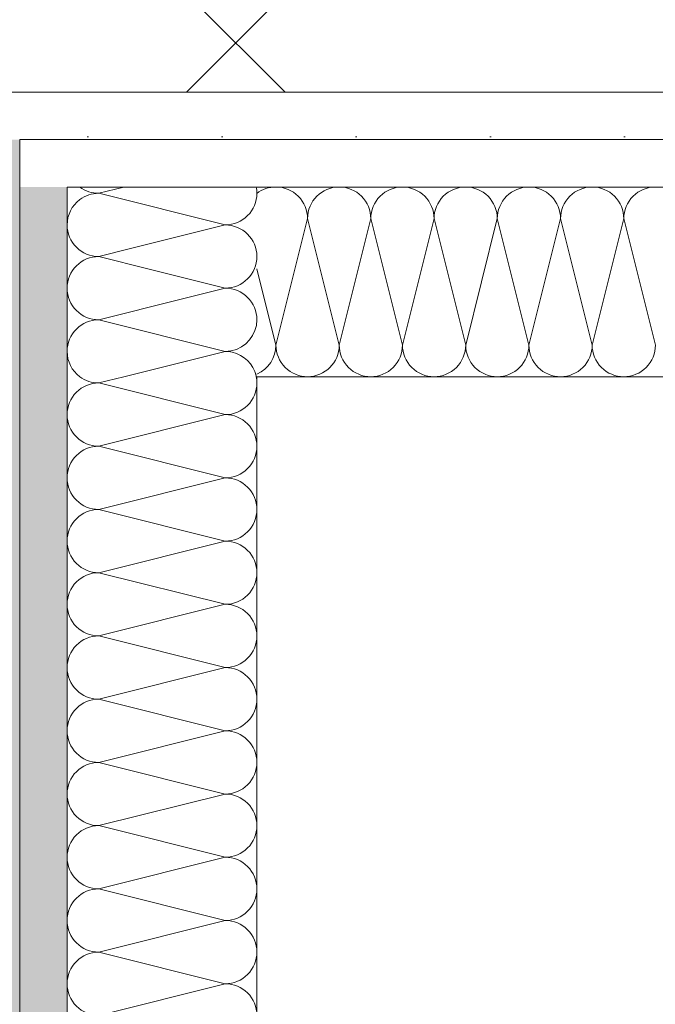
# Model space of a CAD drawing. Header units: metres. Extents: x -3.6 to 84.5, y -11 to 16.8.
# Tile 231 of 256: x 43.557 to 43.725, y 3.82 to 4.079. Entities that reach past the tile are written whole.
import ezdxf

# ---------------------------------------------------------------- set-up
doc = ezdxf.new("R2010")
doc.units = ezdxf.units.M
doc.header["$MEASUREMENT"] = 0
doc.linetypes.add('Punktlinie weit', pattern=[0.060000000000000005, 0.01, -0.05])
for name, color, linetype in [('154 - Bemaßung_ Beschriftung.Ausbau - Deckenspiegel', 7, 'Continuous'), ('Neubau_606 - Struktur.Wand Innen Ausbau', 7, 'Continuous'), ('Neubau_651 - Abdeckung.Decke abgehängt_ bekleidet', 7, 'Continuous')]:
    doc.layers.add(name, color=color, linetype=linetype)
doc.styles.add('ERSTELLTER_STIL_2', font='txt')
doc.dimstyles.new('ERSTELLTER_STIL__1', dxfattribs={"dimtxt": 0.1, "dimasz": 0.0532, "dimexe": 0.18, "dimexo": 0.0625, "dimgap": 0, "dimtad": 1, "dimzin": 0, "dimdsep": 46, "dimtxsty": 'ERSTELLTER_STIL_2', "dimblk": 'ARROWHEAD_2', "dimblk1": 'ARROWHEAD_2', "dimblk2": 'ARROWHEAD_2', "dimcen": 0.09, "dimse1": 1, "dimse2": 1, "dimclrd": 7, "dimclre": 7, "dimclrt": 7, "dimazin": 0, "dimtfac": 1, "dimtdec": 4, "dimtmove": 2, "dimatfit": 3, "dimfxl": 1, "dimtolj": 1, "dimtzin": 0, "dimarcsym": 0})
doc.dimstyles.new('ERSTELLTER_STIL__2', dxfattribs={"dimtxt": 0.1, "dimasz": 0.0532, "dimexe": 0.18, "dimexo": 0.0625, "dimgap": 0, "dimtad": 1, "dimzin": 0, "dimdsep": 46, "dimtxsty": 'ERSTELLTER_STIL_2', "dimblk": 'ARROWHEAD_2', "dimblk1": 'ARROWHEAD_2', "dimblk2": 'ARROWHEAD_2', "dimcen": 0.09, "dimse1": 1, "dimse2": 1, "dimclrd": 7, "dimclre": 7, "dimclrt": 7, "dimazin": 0, "dimtfac": 1, "dimtdec": 4, "dimtmove": 0, "dimatfit": 3, "dimfxl": 1, "dimtolj": 1, "dimtzin": 0, "dimarcsym": 0})
pattern_1 = [(45, (0, 0), (-0.01767766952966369, 0.01767766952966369), [0, -0.025])]

# ---------------------------------------------------------------- blocks, each defined once
blk = doc.blocks.new('*X129')
at = {"layer": 'Neubau_606 - Struktur.Wand Innen Ausbau', "color": 7, "linetype": 'Continuous', "lineweight": 5}
for p, q in [((43.57832130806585, 4.033346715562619), (43.58493859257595, 4.035001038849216)), ((43.57832130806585, 4.033346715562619), (43.61165464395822, 4.025013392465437)), ((43.58631143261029, 4.018677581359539), (43.61165464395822, 4.025013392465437)), ((43.59163815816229, 4.013350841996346), (43.61165464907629, 4.008346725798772)), ((43.59964473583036, 4.005344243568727), (43.61165464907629, 4.008346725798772))]:
    blk.add_line(p, q, dxfattribs=at)
for centre, radius, start, end in [((43.57832131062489, 4.025013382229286), 0.008333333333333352, 90.00001759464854, 126.9303574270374), ((43.57832130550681, 4.041680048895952), 0.008333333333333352, 233.2713952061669, 270.0000175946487), ((43.61165464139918, 4.03334672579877), 0.00833333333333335, 270.0000175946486, 1.759464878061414e-05), ((43.61165464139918, 4.03334672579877), 0.008333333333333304, 1.759465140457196e-05, 11.44957628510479), ((43.61165464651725, 4.016680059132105), 0.008333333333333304, 1.759465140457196e-05, 90.0000175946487), ((43.61165464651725, 4.016680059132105), 0.008333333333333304, 270.0000175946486, 1.759464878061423e-05), ((43.61165465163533, 4.000013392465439), 0.0083333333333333, 1.759465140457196e-05, 90.00001759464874), ((43.61165465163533, 4.00001339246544), 0.008333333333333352, 280.476764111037, 1.759464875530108e-05), ((43.6116546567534, 3.983346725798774), 0.008333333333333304, 12.93768633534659, 77.06216510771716)]:
    blk.add_arc(centre, radius, start, end, dxfattribs=at)
blk = doc.blocks.new('*X130')
at = {"layer": 'Neubau_606 - Struktur.Wand Innen Ausbau', "color": 7, "linetype": 'Continuous', "lineweight": 5}
for p, q in [((43.57832131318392, 4.016680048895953), (43.58631143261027, 4.018677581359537)), ((43.57832131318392, 4.016680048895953), (43.59163815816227, 4.013350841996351)), ((43.578321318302, 4.000013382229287), (43.59964473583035, 4.005344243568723)), ((43.578321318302, 4.000013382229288), (43.61165465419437, 3.991680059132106)), ((43.58493860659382, 3.985001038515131), (43.61165465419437, 3.991680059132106))]:
    blk.add_line(p, q, dxfattribs=at)
for centre, radius, start, end in [((43.57832131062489, 4.025013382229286), 0.008333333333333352, 126.9303574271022, 180.0000175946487), ((43.57832131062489, 4.025013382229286), 0.008333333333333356, 180.0000175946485, 270.0000175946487), ((43.57832131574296, 4.00834671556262), 0.008333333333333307, 90.00001759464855, 180.0000175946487), ((43.57832131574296, 4.00834671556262), 0.008333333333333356, 180.0000175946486, 270.0000175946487), ((43.57832132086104, 3.991680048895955), 0.008333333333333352, 90.00001759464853, 180.0000175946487), ((43.57832132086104, 3.991680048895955), 0.008333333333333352, 180.0000175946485, 233.2713990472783), ((43.61165465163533, 4.00001339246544), 0.008333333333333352, 270.0000175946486, 280.4767641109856), ((43.6116546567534, 3.983346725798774), 0.008333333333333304, 77.06216510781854, 90.0000175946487), ((43.6116546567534, 3.983346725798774), 0.008333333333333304, 11.44957394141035, 12.93768633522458)]:
    blk.add_arc(centre, radius, start, end, dxfattribs=at)
blk = doc.blocks.new('*X131')
at = {"layer": 'Neubau_606 - Struktur.Wand Innen Ausbau', "color": 7, "linetype": 'Continuous', "lineweight": 5}
for p, q in [((43.57832132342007, 3.983346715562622), (43.58493858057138, 3.985001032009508)), ((43.57832132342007, 3.983346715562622), (43.61165465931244, 3.975013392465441)), ((43.57832132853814, 3.966680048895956), (43.61165465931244, 3.975013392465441)), ((43.57832132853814, 3.966680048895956), (43.61165466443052, 3.958346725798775)), ((43.57832133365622, 3.95001338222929), (43.61165466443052, 3.958346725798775)), ((43.57832133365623, 3.95001338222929), (43.6116546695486, 3.941680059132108)), ((43.5783213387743, 3.933346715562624), (43.6116546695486, 3.941680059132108)), ((43.5783213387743, 3.933346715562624), (43.61165467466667, 3.925013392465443)), ((43.57832134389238, 3.916680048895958), (43.61165467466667, 3.925013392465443)), ((43.57832134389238, 3.916680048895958), (43.61165467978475, 3.908346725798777)), ((43.57832134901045, 3.900013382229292), (43.61165467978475, 3.908346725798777)), ((43.57832134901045, 3.900013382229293), (43.61165468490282, 3.891680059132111)), ((43.57832135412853, 3.883346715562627), (43.61165468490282, 3.891680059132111)), ((43.57832135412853, 3.883346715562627), (43.6116546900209, 3.875013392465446)), ((43.5783213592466, 3.866680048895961), (43.6116546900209, 3.875013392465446)), ((43.5783213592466, 3.866680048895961), (43.61165469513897, 3.858346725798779)), ((43.57832136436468, 3.850013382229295), (43.61165469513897, 3.858346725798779)), ((43.57832136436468, 3.850013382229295), (43.61165470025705, 3.841680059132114)), ((43.57832136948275, 3.833346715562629), (43.61165470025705, 3.841680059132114)), ((43.57832136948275, 3.833346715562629), (43.61165470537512, 3.825013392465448)), ((43.57832137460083, 3.816680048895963), (43.61165470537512, 3.825013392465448))]:
    blk.add_line(p, q, dxfattribs=at)
for centre, radius, start, end in [((43.57832132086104, 3.991680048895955), 0.008333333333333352, 233.2714128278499, 270.0000175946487), ((43.6116546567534, 3.983346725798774), 0.008333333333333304, 1.759464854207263e-05, 11.44941635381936), ((43.57832132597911, 3.975013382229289), 0.008333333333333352, 90.00001759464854, 180.0000175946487), ((43.6116546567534, 3.983346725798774), 0.00833333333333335, 270.0000175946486, 1.759464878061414e-05), ((43.57832132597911, 3.975013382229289), 0.008333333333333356, 180.0000175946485, 270.0000175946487), ((43.61165466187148, 3.966680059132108), 0.008333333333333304, 1.759464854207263e-05, 90.0000175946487), ((43.57832133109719, 3.958346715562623), 0.008333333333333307, 90.00001759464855, 180.0000175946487), ((43.61165466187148, 3.966680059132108), 0.008333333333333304, 270.0000175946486, 1.759464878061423e-05), ((43.57832133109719, 3.958346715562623), 0.008333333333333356, 180.0000175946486, 270.0000175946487), ((43.61165466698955, 3.950013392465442), 0.0083333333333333, 1.759464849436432e-05, 90.00001759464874), ((43.57832133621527, 3.941680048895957), 0.008333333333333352, 90.00001759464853, 180.0000175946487), ((43.61165466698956, 3.950013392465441), 0.008333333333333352, 270.0000175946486, 1.759464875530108e-05), ((43.57832133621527, 3.941680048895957), 0.008333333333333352, 180.0000175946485, 270.0000175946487), ((43.61165467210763, 3.933346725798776), 0.008333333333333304, 1.759464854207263e-05, 90.0000175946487), ((43.57832134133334, 3.925013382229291), 0.008333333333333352, 90.00001759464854, 180.0000175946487), ((43.61165467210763, 3.933346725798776), 0.00833333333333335, 270.0000175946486, 1.759464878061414e-05), ((43.57832134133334, 3.925013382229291), 0.008333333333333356, 180.0000175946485, 270.0000175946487), ((43.61165467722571, 3.91668005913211), 0.008333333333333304, 1.759464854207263e-05, 90.0000175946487), ((43.57832134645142, 3.908346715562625), 0.008333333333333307, 90.00001759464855, 180.0000175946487), ((43.61165467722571, 3.91668005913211), 0.008333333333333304, 270.0000175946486, 1.759464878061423e-05), ((43.57832134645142, 3.908346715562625), 0.008333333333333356, 180.0000175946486, 270.0000175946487), ((43.61165468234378, 3.900013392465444), 0.0083333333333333, 1.759464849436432e-05, 90.00001759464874), ((43.57832135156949, 3.89168004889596), 0.008333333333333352, 90.00001759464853, 180.0000175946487), ((43.61165468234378, 3.900013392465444), 0.008333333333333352, 270.0000175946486, 1.759464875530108e-05), ((43.57832135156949, 3.89168004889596), 0.008333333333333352, 180.0000175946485, 270.0000175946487), ((43.61165468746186, 3.883346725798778), 0.008333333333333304, 1.759464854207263e-05, 90.0000175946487), ((43.57832135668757, 3.875013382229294), 0.008333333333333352, 90.00001759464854, 180.0000175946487), ((43.61165468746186, 3.883346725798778), 0.00833333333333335, 270.0000175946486, 1.759464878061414e-05), ((43.57832135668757, 3.875013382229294), 0.008333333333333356, 180.0000175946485, 270.0000175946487), ((43.61165469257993, 3.866680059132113), 0.008333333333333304, 1.759464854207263e-05, 90.0000175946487), ((43.57832136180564, 3.858346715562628), 0.008333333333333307, 90.00001759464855, 180.0000175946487), ((43.61165469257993, 3.866680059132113), 0.008333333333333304, 270.0000175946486, 1.759464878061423e-05), ((43.57832136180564, 3.858346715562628), 0.008333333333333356, 180.0000175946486, 270.0000175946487), ((43.61165469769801, 3.850013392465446), 0.0083333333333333, 1.759464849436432e-05, 90.00001759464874), ((43.57832136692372, 3.841680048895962), 0.008333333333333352, 90.00001759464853, 180.0000175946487), ((43.61165469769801, 3.850013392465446), 0.008333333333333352, 270.0000175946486, 1.759464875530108e-05), ((43.57832136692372, 3.841680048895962), 0.008333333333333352, 180.0000175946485, 270.0000175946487), ((43.61165470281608, 3.833346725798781), 0.008333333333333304, 1.759464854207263e-05, 90.0000175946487), ((43.57832137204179, 3.825013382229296), 0.008333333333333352, 90.00001759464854, 180.0000175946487), ((43.61165470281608, 3.833346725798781), 0.00833333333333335, 270.0000175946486, 1.759464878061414e-05), ((43.57832137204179, 3.825013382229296), 0.008333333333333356, 180.0000175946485, 270.0000175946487), ((43.61165470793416, 3.816680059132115), 0.008333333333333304, 1.759464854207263e-05, 90.0000175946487)]:
    blk.add_arc(centre, radius, start, end, dxfattribs=at)
blk = doc.blocks.new('*X147')
at = {"layer": 'Neubau_606 - Struktur.Wand Innen Ausbau', "color": 7, "linetype": 'Continuous', "lineweight": 5}
for p, q in [((43.63334500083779, 4.026667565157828), (43.62501157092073, 3.993334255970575)), ((43.63334500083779, 4.026667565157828), (43.64167823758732, 3.993334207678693)), ((43.65001166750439, 4.026667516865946), (43.64167823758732, 3.993334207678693)), ((43.65001166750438, 4.026667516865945), (43.65834490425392, 3.993334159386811)), ((43.66667833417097, 4.026667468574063), (43.65834490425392, 3.993334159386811)), ((43.66667833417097, 4.026667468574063), (43.67501157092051, 3.993334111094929)), ((43.68334500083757, 4.026667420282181), (43.67501157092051, 3.993334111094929)), ((43.68334500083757, 4.026667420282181), (43.69167823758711, 3.993334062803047)), ((43.70001166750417, 4.0266673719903), (43.69167823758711, 3.993334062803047)), ((43.70001166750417, 4.0266673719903), (43.70834490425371, 3.993334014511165)), ((43.71667833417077, 4.026667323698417), (43.70834490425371, 3.993334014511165)), ((43.71667833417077, 4.026667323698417), (43.7250115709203, 3.993333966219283)), ((43.61998798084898, 4.013428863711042), (43.62501157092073, 3.993334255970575))]:
    blk.add_line(p, q, dxfattribs=at)
for centre, radius, start, end in [((43.62501166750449, 4.026667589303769), 0.008333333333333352, 89.99983398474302, 127.0737944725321), ((43.62501166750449, 4.026667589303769), 0.008333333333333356, 359.9998339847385, 89.99983398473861), ((43.64167833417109, 4.026667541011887), 0.008333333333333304, 89.99983398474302, 179.9998339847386), ((43.64167833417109, 4.026667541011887), 0.008333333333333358, 359.9998339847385, 89.99983398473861), ((43.65834500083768, 4.026667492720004), 0.008333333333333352, 89.99983398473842, 179.9998339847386), ((43.65834500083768, 4.026667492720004), 0.008333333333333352, 359.9998339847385, 89.99983398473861), ((43.67501166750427, 4.026667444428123), 0.008333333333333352, 89.99983398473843, 179.9998339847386), ((43.67501166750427, 4.026667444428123), 0.008333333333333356, 359.9998339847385, 89.99983398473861), ((43.69167833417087, 4.02666739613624), 0.008333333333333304, 89.99983398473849, 179.9998339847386), ((43.69167833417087, 4.02666739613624), 0.008333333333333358, 359.9998339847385, 89.99983398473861), ((43.70834500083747, 4.026667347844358), 0.008333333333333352, 89.99983398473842, 179.9998339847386), ((43.70834500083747, 4.026667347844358), 0.008333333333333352, 359.9998339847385, 89.99983398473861), ((43.72501166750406, 4.026667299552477), 0.008333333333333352, 89.99983398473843, 179.9998339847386), ((43.61667823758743, 3.993334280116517), 0.008333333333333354, 293.4013936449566, 359.9998339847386), ((43.63334490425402, 3.993334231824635), 0.008333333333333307, 179.9998339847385, 269.9998339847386), ((43.63334490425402, 3.993334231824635), 0.008333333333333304, 269.999833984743, 359.9998339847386), ((43.65001157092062, 3.993334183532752), 0.008333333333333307, 179.9998339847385, 269.9998339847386), ((43.65001157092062, 3.993334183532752), 0.008333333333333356, 269.9998339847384, 359.9998339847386), ((43.66667823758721, 3.99333413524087), 0.008333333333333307, 179.9998339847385, 269.9998339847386), ((43.66667823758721, 3.99333413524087), 0.008333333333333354, 269.9998339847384, 359.9998339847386), ((43.68334490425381, 3.993334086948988), 0.008333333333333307, 179.9998339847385, 269.9998339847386), ((43.68334490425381, 3.993334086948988), 0.008333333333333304, 269.9998339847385, 359.9998339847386), ((43.7000115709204, 3.993334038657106), 0.008333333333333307, 179.9998339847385, 269.9998339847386), ((43.70001157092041, 3.993334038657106), 0.008333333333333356, 269.9998339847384, 359.9998339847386), ((43.716678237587, 3.993333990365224), 0.008333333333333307, 179.9998339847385, 269.9998339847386), ((43.716678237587, 3.993333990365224), 0.008333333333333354, 269.9998339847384, 359.9998339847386)]:
    blk.add_arc(centre, radius, start, end, dxfattribs=at)
blk = doc.blocks.new('*D188')
at = {"layer": '154 - Bemaßung_ Beschriftung.Ausbau - Deckenspiegel', "color": 7, "linetype": 'Continuous', "lineweight": 5}
for p, q in [((43.43498797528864, 4.515207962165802), (43.50498797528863, 4.474793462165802)), ((43.52248797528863, 4.495000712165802), (43.41748797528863, 4.495000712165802)), ((43.46998797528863, 4.060001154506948), (43.46998797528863, 4.495000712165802)), ((43.43498797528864, 4.080208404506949), (43.50498797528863, 4.039793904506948)), ((43.52248797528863, 4.060001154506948), (43.41748797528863, 4.060001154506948))]:
    blk.add_line(p, q, dxfattribs=at)
at = {"layer": '154 - Bemaßung_ Beschriftung.Ausbau - Deckenspiegel', "color": 7, "lineweight": 5, "insert": (43.4517021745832, 4.250861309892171), "char_height": 0.1, "attachment_point": 7, "rotation": 90, "style": 'ERSTELLTER_STIL_2'}
blk.add_mtext('\\A1;{\\pql;\\fArial|b0|i0|c0|p38;43\\fArial|b0|i0|c0|p38;\\A1{\\H.66x;\\S5^  ;}}', dxfattribs=at)
blk = doc.blocks.new('ARROWHEAD_2')
at = {"color": 0, "linetype": 'Continuous', "lineweight": 0}
for p, q in [((-0.3781315, -0.655), (0.3781315, 0.655)), ((0, 0), (-1, 0))]:
    blk.add_line(p, q, dxfattribs=at)
blk = doc.blocks.new('*D319')
at = {"layer": '154 - Bemaßung_ Beschriftung.Ausbau - Deckenspiegel', "color": 7, "linetype": 'Continuous', "lineweight": 5}
for p, q in [((46.31932044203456, 4.84499696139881), (46.31932044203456, 4.87922696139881)), ((46.35432044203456, 4.824789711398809), (46.28432044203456, 4.86520421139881)), ((46.37182044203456, 4.84499696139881), (46.26682044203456, 4.84499696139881)), ((46.31932044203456, 3.934998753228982), (46.31932044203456, 4.84499696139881)), ((46.28432044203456, 3.955206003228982), (46.35432044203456, 3.914791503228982)), ((46.37182044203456, 3.934998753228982), (46.26682044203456, 3.934998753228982)), ((46.31932044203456, 3.900768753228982), (46.31932044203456, 3.934998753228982))]:
    blk.add_line(p, q, dxfattribs=at)
at = {"layer": '154 - Bemaßung_ Beschriftung.Ausbau - Deckenspiegel', "color": 7, "lineweight": 5, "insert": (46.29932044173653, 4.37263213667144), "char_height": 0.1, "attachment_point": 7, "rotation": 90, "style": 'ERSTELLTER_STIL_2'}
blk.add_mtext('\\A1;{\\pql;\\fArial|b0|i0|c0|p38;91}', dxfattribs=at)
blk = doc.blocks.new('*D352')
at = {"layer": '154 - Bemaßung_ Beschriftung.Ausbau - Deckenspiegel', "color": 7, "linetype": 'Continuous', "lineweight": 5}
for p, q in [((46.31932044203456, 3.809999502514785), (46.31932044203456, 3.844229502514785)), ((46.35432044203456, 3.789792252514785), (46.28432044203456, 3.830206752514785)), ((46.37182044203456, 3.809999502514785), (46.26682044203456, 3.809999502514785)), ((46.31932044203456, 2.729982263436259), (46.31932044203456, 3.809999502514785)), ((46.28432044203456, 2.750189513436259), (46.35432044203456, 2.709775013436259)), ((46.37182044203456, 2.729982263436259), (46.26682044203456, 2.729982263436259))]:
    blk.add_line(p, q, dxfattribs=at)
at = {"layer": '154 - Bemaßung_ Beschriftung.Ausbau - Deckenspiegel', "color": 7, "lineweight": 5, "insert": (46.29932044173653, 3.136961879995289), "char_height": 0.1, "attachment_point": 7, "rotation": 90, "style": 'ERSTELLTER_STIL_2'}
blk.add_mtext('\\A1;{\\pql;\\fArial|b0|i0|c0|p38;1,08}', dxfattribs=at)

msp = doc.modelspace()

# ---------------------------------------------------------------- hatches: boundary and pattern name
at = {"layer": 'Neubau_606 - Struktur.Wand Innen Ausbau', "linetype": 'Continuous', "lineweight": 0, "true_color": 0x000000}
h = msp.add_hatch(dxfattribs=at)
h.set_pattern_fill('Gips_0001', color=18, style=0, pattern_type=2)
h.set_pattern_definition(pattern_1)
h.paths.add_polyline_path([(43.55748797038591, 4.047501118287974), (44.3699881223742, 4.047498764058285), (44.3699881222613, 4.059998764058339), (43.55748796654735, 4.060001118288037)])
h = msp.add_hatch(dxfattribs=at)
h.set_pattern_fill('Gips_0001', color=18, style=0, pattern_type=2)
h.set_pattern_definition(pattern_1)
h.paths.add_polyline_path([(43.5449879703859, 4.047501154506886), (43.5449891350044, 0.2550000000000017), (43.55748913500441, 0.2550000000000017), (43.55748797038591, 4.047501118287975)])
h = msp.add_hatch(dxfattribs=at)
h.set_pattern_fill('Gips_0001', color=18, style=0, pattern_type=2)
h.set_pattern_definition(pattern_1)
h.paths.add_polyline_path([(43.56998797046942, 4.04750108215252), (43.5574879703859, 4.047501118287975), (43.56998797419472, 4.035001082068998)])
h = msp.add_hatch(dxfattribs=at)
h.set_pattern_fill('Gips_0001', color=18, style=0, pattern_type=2)
h.set_pattern_definition(pattern_1)
h.paths.add_polyline_path([(43.55748797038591, 4.047501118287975), (43.55748797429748, 4.035001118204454), (43.56998797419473, 4.035001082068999)])
h = msp.add_hatch(dxfattribs=at)
h.set_pattern_fill('Gips_0001', color=18, style=0, pattern_type=2)
h.set_pattern_definition(pattern_1)
h.paths.add_polyline_path([(43.56998797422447, 4.035001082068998), (44.3824881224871, 4.034998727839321), (44.3824881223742, 4.047498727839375), (43.56998797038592, 4.047501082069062)])
h = msp.add_hatch(dxfattribs=at)
h.set_pattern_fill('Gips_0001', color=18, style=0, pattern_type=2)
h.set_pattern_definition(pattern_1)
h.paths.add_polyline_path([(43.56998799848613, 4.035001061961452), (43.55748797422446, 4.035001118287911), (43.55748915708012, 0.2550000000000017), (43.56998912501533, 0.2550000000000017)])
at = {"layer": 'Neubau_651 - Abdeckung.Decke abgehängt_ bekleidet', "linetype": 'Continuous', "lineweight": 13, "true_color": 0xffbfbf}
h = msp.add_hatch(dxfattribs=at)
h.set_pattern_fill('Raster_20x20_Diagonal_0001', color=254, style=0, pattern_type=2)
h.set_pattern_definition([(45, (0, 0), (-0.08485281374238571, 0.08485281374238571), []), (135, (0, 0), (0.08485281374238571, 0.08485281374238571), [])])
h.paths.add_polyline_path([(42.22498899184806, 3.934998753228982), (43.54498810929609, 3.934998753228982), (43.54498812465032, 4.059998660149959), (44.3699881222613, 4.059998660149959), (44.36998810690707, 5.050482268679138), (42.22498899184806, 5.050482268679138)])

# ---------------------------------------------------------------- linework, layer by layer
at = {"layer": 'Neubau_606 - Struktur.Wand Innen Ausbau', "color": 1, "linetype": 'Continuous', "lineweight": 5}
for p, q in [((43.55748797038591, 4.047501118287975), (43.55748797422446, 4.035001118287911)), ((43.56998797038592, 4.047501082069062), (43.5574879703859, 4.047501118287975)), ((44.3824881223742, 4.047498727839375), (43.56998797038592, 4.047501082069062)), ((43.55748797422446, 4.035001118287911), (43.55748913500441, 0.2550000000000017)), ((43.61998797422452, 4.035000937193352), (43.56998797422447, 4.035001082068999)), ((43.56998797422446, 4.035001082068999), (43.56998798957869, 3.985001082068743)), ((43.61998797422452, 4.035000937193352), (43.56998797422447, 4.035001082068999)), ((44.38248812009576, 4.034998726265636), (43.61998797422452, 4.035000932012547)), ((43.56998798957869, 3.985001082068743), (43.56998899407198, 0.7099822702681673))]:
    msp.add_line(p, q, dxfattribs=at)
at = {"layer": 'Neubau_606 - Struktur.Wand Innen Ausbau', "color": 1, "linetype": 'Continuous', "lineweight": 5, "flags": 128}
for points in [[(44.36998812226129, 4.059998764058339), (43.55748796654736, 4.060001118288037)], [(43.61998899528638, 0.7099822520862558), (43.61998798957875, 3.985000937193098)], [(43.61998798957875, 3.985000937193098), (44.39498812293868, 3.984998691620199)]]:
    msp.add_lwpolyline(points, dxfattribs=at)
at = {"layer": 'Neubau_651 - Abdeckung.Decke abgehängt_ bekleidet', "color": 1, "linetype": 'Punktlinie weit', "lineweight": 13, "flags": 128}
msp.add_lwpolyline([(42.22498899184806, 3.934998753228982), (43.54498810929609, 3.934998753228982), (43.54498812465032, 4.059998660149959), (44.3699881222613, 4.059998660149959), (44.36998810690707, 5.050482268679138), (42.22498899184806, 5.050482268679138)], close=True, dxfattribs=at)

# ---------------------------------------------------------------- block references
at = {"layer": 'Neubau_606 - Struktur.Wand Innen Ausbau', "color": 1, "lineweight": 13}
for name in ['*X129', '*X147', '*X130', '*X131']:
    msp.add_blockref(name, (0, 0), dxfattribs=at)

# ---------------------------------------------------------------- dimensions: what is measured, and where the dimension line sits
at = {"layer": '154 - Bemaßung_ Beschriftung.Ausbau - Deckenspiegel', "color": 7, "linetype": 'Continuous', "lineweight": 5}
for base, p1, p2, dimstyle, picture, middle in [((46.31932044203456, 4.84499696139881), (43.54498812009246, 3.934998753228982), (42.87997584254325, 4.84499696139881), 'ERSTELLTER_STIL__1', '*D319', (46.24932044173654, 4.448867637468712)), ((43.46998797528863, 4.495000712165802), (43.54498796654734, 4.060001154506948), (44.3699881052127, 4.495000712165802), 'ERSTELLTER_STIL__1', '*D188', (43.39998797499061, 4.462155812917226)), ((46.31932044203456, 3.809999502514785), (42.87997582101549, 2.729982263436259), (42.32498891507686, 3.809999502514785), 'ERSTELLTER_STIL__2', '*D352', (46.24932044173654, 3.266844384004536))]:
    dim = msp.add_linear_dim(base=base, p1=p1, p2=p2, angle=90, dimstyle=dimstyle, dxfattribs=at)
    dim.commit()
    dim.dimension.update_dxf_attribs({"geometry": picture, "text_midpoint": middle, "dimtype": 160, "text_rotation": 90})

doc.saveas('drawing.dxf')
